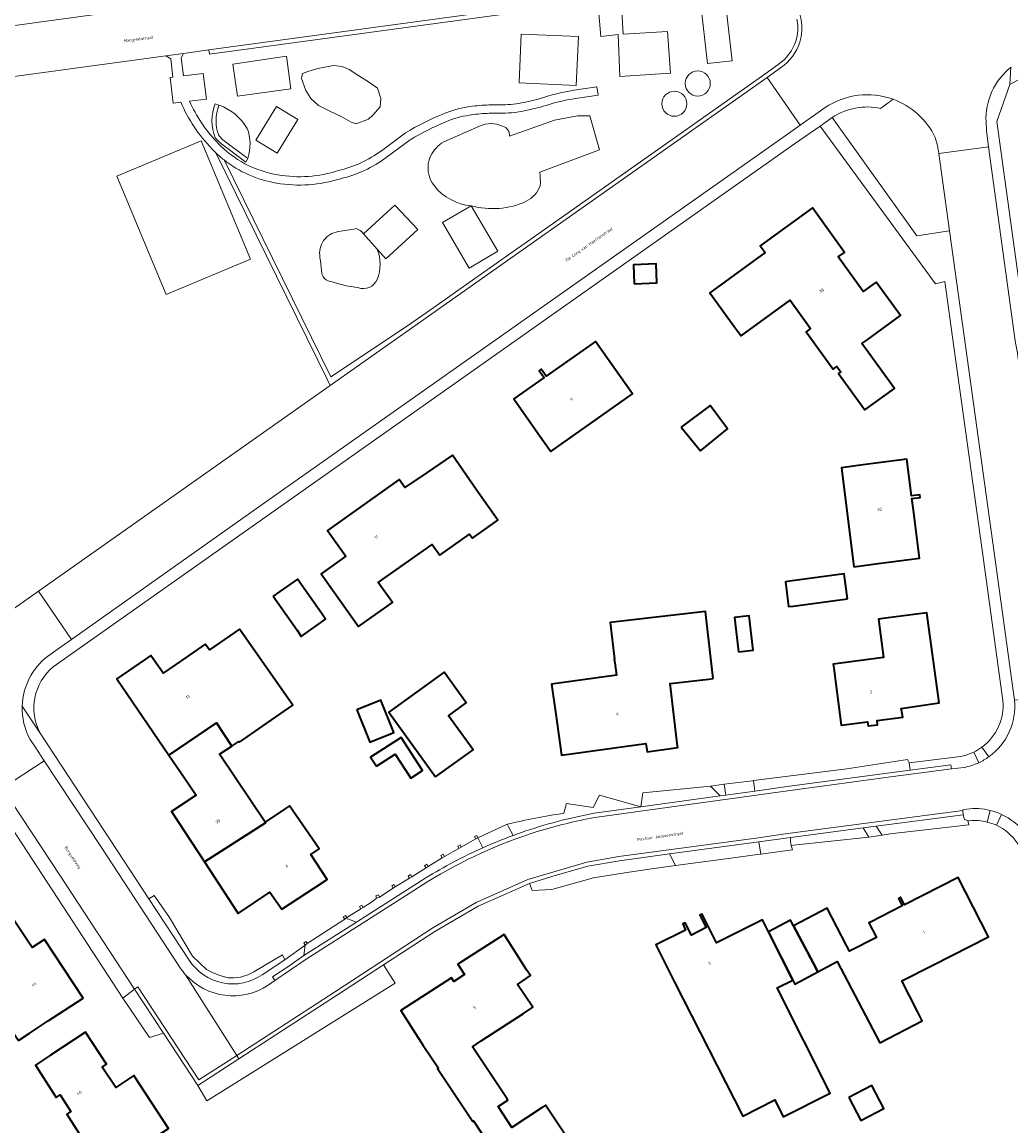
# Model space of a CAD drawing. Header units: metres. Extents: x 201541 to 204988, y 387833 to 394342.
# Tile 157 of 214: x 203321 to 203440, y 391605 to 391738. Entities that reach past the tile are written whole.
import ezdxf
from ezdxf.enums import TextEntityAlignment as Align

# ---------------------------------------------------------------- set-up
doc = ezdxf.new("R2010")
doc.units = ezdxf.units.M
doc.layers.get('Defpoints').update_dxf_attribs({"lineweight": 25})
for name, color, linetype, lineweight in [('B-WE-GR-BEPLANTING_CULTUUR_HEESTERS-GV', 90, 'Continuous', 18), ('B-WE-GR-GROENVOORZIENING-GV', 80, 'Continuous', 18), ('B-WE-IE-TERREINAFSCHEIDING_KUNSTMATIG_HEKWERK-G', 20, 'IE-TERREINAFSCHEIDING-KUNSTMATIG', 18), ('B-WE-IE-TERREINAFSCHEIDING_KUNSTMATIG_MUUR-G', 90, 'IE-TERREINAFSCHEIDING-KUNSTMATIG-DICHT', 18), ('B-WE-IE-TERREINAFSCHEIDING_KUNSTMATIG_MUUR-GV', 90, 'Continuous', 18), ('B-WE-OG-BEBOUWING-GV', 7, 'Continuous', 35), ('B-WE-OG-BEBOUWING-T18', 10, 'Continuous', 18), ('B-WE-OG-TERREIN_CULTUURSCHEIDING-GV', 7, 'Continuous', 18), ('B-WE-OG-TERREIN_ERF-GV', 7, 'Continuous', 18), ('B-WE-OG-TERREIN_ONBEGROEID-GV', 7, 'Continuous', 18), ('B-WE-VH-ONVERHARD-GV', 252, 'Continuous', 18), ('B-WE-VH-VERHARDING_ASFALT-GV', 252, 'Continuous', 18), ('B-WE-VH-VERHARDING_BETONSTRAATSTEEN-GV', 252, 'Continuous', 18), ('B-WE-VH-VERHARDING_GRASBETONSTEEN-GV', 70, 'Continuous', 18), ('B-WE-VH-VERHARDING_HALFVERHARDING_GRIND-GV', 252, 'Continuous', 18), ('B-WE-VH-VERHARDING_OPEN-GV', 252, 'Continuous', 18), ('B-WE-VH-VERHARDING_SIERBESTRATING-GV', 252, 'Continuous', 18), ('B-WE-VH-VERHARDING_STRAATBAKSTEEN-GV', 252, 'Continuous', 18), ('B-WE-VH-VERHARDING_TEGEL-GV', 252, 'Continuous', 18)]:
    doc.layers.add(name, color=color, linetype=linetype, lineweight=lineweight)
doc.styles.add('NLCS-ISO-M200-T18', font='NLCS-ISO.ttf', dxfattribs={"height": 0.36})
doc.linetypes.add('IE-TERREINAFSCHEIDING-KUNSTMATIG', pattern='A,4,[82,NLCS.SHX,S=0.75,R=90,X=0,Y=0],4,-2', length=10)
doc.linetypes.add('IE-TERREINAFSCHEIDING-KUNSTMATIG-DICHT', pattern='A,8,-1,[82,NLCS.SHX,S=0.75,R=90,X=0,Y=0],-1', length=10)

msp = doc.modelspace()

# ---------------------------------------------------------------- linework, layer by layer
at = {"layer": 'B-WE-GR-BEPLANTING_CULTUUR_HEESTERS-GV'}
for points in [[(203425.655, 391728.296), (203424.16, 391727.204)], [(203418.375, 391726.099), (203428.519, 391711.924), (203432.443, 391712.531), (203431.132, 391721.793)], [(203344.791, 391723.957), (203345.304, 391723.431), (203348.293, 391721.211)], [(203431.132, 391721.793), (203430.977, 391722.768), (203430.711, 391723.72)], [(203389.818, 391642.672), (203395.411, 391643.446), (203390.465, 391644.864), (203389.714, 391643.388), (203386.515, 391643.845), (203386.2, 391642.673)], [(203379.389, 391641.36), (203379.562, 391641.04), (203380.093, 391640.015)]]:
    msp.add_lwpolyline(points, dxfattribs=at)
for points in [[(203430.711, 391723.72, 0.19622), (203425.655, 391728.296)], [(203344.827, 391727.572, 0.1864462), (203344.791, 391723.957)], [(203348.203, 391724.808, 0.1807715), (203344.827, 391727.572)], [(203424.16, 391727.204, 0.2027321), (203418.375, 391726.099)], [(203348.293, 391721.211, 0.1673613), (203348.203, 391724.808)], [(203386.2, 391642.673, 0.023071), (203379.389, 391641.36)], [(203381.102, 391640.376, -0.0385354), (203389.818, 391642.672)], [(203380.093, 391640.015, -0.0047074), (203381.102, 391640.376)]]:
    msp.add_lwpolyline(points, format="xyb", dxfattribs=at)
for points in [[(203427.594, 391648.743), (203427.409, 391649.128), (203420.113, 391648.013), (203408.911, 391646.594), (203409.085, 391645.337), (203413.24, 391645.912), (203425.6, 391647.571), (203427.706, 391647.845)], [(203405.599, 391644.855), (203405.418, 391646.163), (203403.772, 391645.919), (203404.93, 391644.762)], [(203396.406, 391635.983), (203399.559, 391636.429), (203398.845, 391637.796), (203392.836, 391636.984), (203389.049, 391636.345), (203384.724, 391635.109), (203382.056, 391634.263), (203382.369, 391633.433), (203384.741, 391633.525), (203389.722, 391634.937), (203392.99, 391635.474)], [(203359.056, 391620.894), (203347.217, 391613.222), (203342.283, 391610.025), (203343.35, 391608.183), (203345.039, 391609.252), (203365.946, 391622.32), (203364.569, 391624.489)]]:
    msp.add_lwpolyline(points, close=True, dxfattribs=at)
at = {"layer": 'B-WE-GR-GROENVOORZIENING-GV'}
for points in [[(203406.665, 391742.802), (203343.614, 391734.202), (203343.683, 391733.706)], [(203343.683, 391733.706), (203406.733, 391742.307)], [(203414.132, 391737.895), (203414.201, 391737.46), (203414.234, 391737.013), (203414.23, 391736.573), (203414.187, 391736.127), (203414.108, 391735.694), (203413.99, 391735.262), (203413.839, 391734.848), (203413.651, 391734.442), (203413.432, 391734.06), (203413.178, 391733.691), (203412.898, 391733.351), (203412.586, 391733.03), (203412.252, 391732.742), (203411.89, 391732.479), (203410.278, 391731.32), (203383.179, 391712.208), (203381.141, 391710.771), (203380.491, 391710.312), (203374.831, 391706.321), (203370.602, 391703.338), (203367.331, 391701.031), (203358.219, 391694.997), (203345.431, 391721.023)], [(203344.457, 391721.871), (203357.799, 391694.719), (203358.172, 391693.96), (203410.566, 391730.911), (203412.182, 391732.073)], [(203344.827, 391727.572), (203344.362, 391727.757)], [(203345.304, 391723.431), (203344.791, 391723.957)], [(203344.362, 391723.681), (203344.974, 391723.053), (203348.052, 391720.767), (203348.293, 391721.211), (203345.304, 391723.431)], [(203352.714, 391625.085), (203352.442, 391625.688), (203348.986, 391623.661), (203348.297, 391623.318), (203347.42, 391623.032), (203346.608, 391622.941), (203345.908, 391622.964), (203344.917, 391623.221), (203344.039, 391623.592), (203343.336, 391623.964), (203341.637, 391625.564), (203338.874, 391630.196), (203337.06, 391632.834), (203336.433, 391632.411), (203341.259, 391625.066)], [(203349.986, 391623.306), (203352.714, 391625.085)]]:
    msp.add_lwpolyline(points, dxfattribs=at)
for points in [[(203412.182, 391732.073, 0.3519138), (203414.32, 391738.99)], [(203344.362, 391727.757, 0.1913641), (203344.362, 391723.681)], [(203344.791, 391723.957, -0.1864462), (203344.827, 391727.572)], [(203345.431, 391721.023, -0.0230174), (203344.457, 391721.871)], [(203341.259, 391625.066, 0.4246946), (203349.986, 391623.306)]]:
    msp.add_lwpolyline(points, format="xyb", dxfattribs=at)
at = {"layer": 'B-WE-IE-TERREINAFSCHEIDING_KUNSTMATIG_HEKWERK-G'}
msp.add_lwpolyline([(203365.946, 391622.32), (203345.039, 391609.252)], dxfattribs=at)
at = {"layer": 'B-WE-IE-TERREINAFSCHEIDING_KUNSTMATIG_MUUR-G'}
for points in [[(203420.113, 391648.013), (203427.409, 391649.128), (203427.594, 391648.743)], [(203420.113, 391648.013), (203408.911, 391646.594)], [(203408.911, 391646.594), (203408.803, 391646.58), (203405.418, 391646.163)], [(203375.885, 391639.745), (203379.389, 391641.36)], [(203375.885, 391639.745), (203375.739, 391640.024), (203375.463, 391639.879), (203375.609, 391639.599)], [(203375.609, 391639.599), (203375.885, 391639.745)], [(203371.873, 391637.493), (203371.711, 391637.768), (203371.439, 391637.607), (203371.601, 391637.332)], [(203373.882, 391638.605), (203373.731, 391638.887), (203373.449, 391638.736), (203373.599, 391638.454)], [(203373.599, 391638.454), (203373.882, 391638.605)], [(203369.929, 391636.292), (203369.756, 391636.561), (203369.489, 391636.389), (203369.661, 391636.12)], [(203371.601, 391637.332), (203371.873, 391637.493)], [(203367.954, 391635.05), (203367.783, 391635.319), (203367.517, 391635.15), (203367.689, 391634.881)], [(203369.661, 391636.12), (203369.929, 391636.292)], [(203365.97, 391633.861), (203365.806, 391634.136), (203365.534, 391633.973), (203365.698, 391633.698)], [(203365.698, 391633.698), (203365.97, 391633.861)], [(203367.689, 391634.881), (203367.954, 391635.05)], [(203364.063, 391632.617), (203363.949, 391632.915), (203363.619, 391632.788), (203363.733, 391632.49)], [(203363.733, 391632.49), (203364.063, 391632.617)], [(203362.124, 391631.387), (203361.96, 391631.661), (203361.673, 391631.489), (203361.837, 391631.215)], [(203361.837, 391631.215), (203362.124, 391631.387)], [(203359.996, 391630.439), (203359.728, 391630.263), (203359.903, 391629.996)], [(203359.903, 391629.996), (203360.037, 391630.084)], [(203360.171, 391630.172), (203359.996, 391630.439)], [(203360.037, 391630.084), (203360.171, 391630.172)], [(203355.419, 391627.052), (203355.249, 391627.309), (203354.989, 391627.135)], [(203354.989, 391627.135), (203355.027, 391627.078)], [(203355.027, 391627.078), (203355.159, 391626.878)], [(203355.159, 391626.878), (203355.419, 391627.052)]]:
    msp.add_lwpolyline(points, dxfattribs=at)
at = {"layer": 'B-WE-IE-TERREINAFSCHEIDING_KUNSTMATIG_MUUR-GV'}
for points in [[(203375.609, 391639.599), (203375.885, 391639.745), (203375.739, 391640.024), (203375.463, 391639.879)], [(203371.873, 391637.493), (203371.711, 391637.768), (203371.439, 391637.607), (203371.601, 391637.332)], [(203373.882, 391638.605), (203373.731, 391638.887), (203373.449, 391638.736), (203373.599, 391638.454)], [(203369.661, 391636.12), (203369.929, 391636.292), (203369.756, 391636.561), (203369.489, 391636.389)], [(203367.954, 391635.05), (203367.783, 391635.319), (203367.517, 391635.15), (203367.689, 391634.881)], [(203365.97, 391633.861), (203365.806, 391634.136), (203365.534, 391633.973), (203365.698, 391633.698)], [(203364.063, 391632.617), (203363.949, 391632.915), (203363.619, 391632.788), (203363.733, 391632.49)], [(203362.124, 391631.387), (203361.96, 391631.661), (203361.673, 391631.489), (203361.837, 391631.215)], [(203359.996, 391630.439), (203359.728, 391630.263), (203359.903, 391629.996), (203360.037, 391630.084), (203360.171, 391630.172)], [(203354.989, 391627.135), (203355.027, 391627.078), (203355.159, 391626.878), (203355.419, 391627.052), (203355.249, 391627.309)]]:
    msp.add_lwpolyline(points, close=True, dxfattribs=at)
at = {"layer": 'B-WE-OG-BEBOUWING-GV'}
for points in [[(203422.66, 391697.974), (203421.92, 391698.993), (203422.503, 391699.416), (203426.549, 391702.354), (203423.635, 391706.368), (203423.224, 391706.07), (203422.814, 391705.771), (203422.081, 391705.239), (203419.085, 391709.408), (203419.82, 391709.936), (203415.99, 391715.264), (203409.733, 391710.715), (203410.318, 391709.912), (203403.672, 391705.079), (203406.613, 391701.036), (203407.443, 391699.938), (203413.31, 391704.198), (203415.78, 391700.796), (203415.246, 391700.407), (203418.488, 391695.948), (203418.914, 391696.258), (203419.391, 391695.602), (203419.119, 391695.405), (203422.286, 391691.042), (203425.826, 391693.61)], [(203394.619, 391706.154), (203397.334, 391706.27), (203397.237, 391708.541), (203394.522, 391708.425)], [(203383.061, 391688.273), (203384.611, 391686.069), (203394.409, 391692.962), (203392.859, 391695.166), (203389.982, 391699.255), (203384.061, 391695.089), (203383.482, 391695.912), (203383.242, 391695.725), (203383.812, 391694.914), (203380.184, 391692.362)], [(203400.265, 391688.973), (203402.574, 391686.146), (203405.817, 391688.793), (203403.732, 391691.574)], [(203360.051, 391673.491), (203357.075, 391671.381), (203361.561, 391665.055), (203365.632, 391667.942), (203363.935, 391670.334), (203370.397, 391674.916), (203371.301, 391673.642), (203374.858, 391676.163), (203375.215, 391675.659), (203378.259, 391677.818), (203375.651, 391681.494), (203372.837, 391685.626), (203369.776, 391683.542), (203367.126, 391681.738), (203366.45, 391682.688), (203357.858, 391676.57)], [(203420.949, 391672.24), (203423.887, 391672.622), (203428.845, 391673.266), (203428.1, 391679.016), (203427.916, 391680.432), (203428.9, 391680.56), (203428.87, 391680.854), (203427.878, 391680.725), (203427.307, 391685.127), (203422.349, 391684.483), (203419.472, 391684.109)], [(203420.183, 391668.384), (203419.817, 391671.376), (203413.272, 391670.515), (203412.745, 391670.446), (203413.139, 391667.456), (203413.666, 391667.525)], [(203351.323, 391668.72), (203354.189, 391664.623), (203354.699, 391663.894), (203357.619, 391665.936), (203357.109, 391666.665), (203354.243, 391670.762)], [(203404.092, 391658.823), (203403.282, 391665.775), (203403.154, 391666.877), (203391.729, 391665.546), (203392.238, 391661.171), (203392.222, 391661.169), (203392.283, 391660.715), (203392.487, 391659.22), (203384.716, 391658.162), (203385.221, 391654.579), (203385.919, 391649.628), (203396.021, 391651.052), (203396.161, 391650.064), (203399.832, 391650.55), (203399.81, 391650.716), (203398.935, 391658.221), (203403.569, 391658.762)], [(203407.138, 391662.053), (203408.887, 391662.256), (203408.408, 391666.372), (203406.659, 391666.168)], [(203424.753, 391666.056), (203423.913, 391665.944), (203424.523, 391661.351), (203418.482, 391660.549), (203418.542, 391660.095), (203418.792, 391658.191), (203419.444, 391653.233), (203422.602, 391653.648), (203422.666, 391653.163), (203423.803, 391653.286), (203423.736, 391653.797), (203426.822, 391654.203), (203426.646, 391655.243), (203431.173, 391655.918), (203429.707, 391666.728)], [(203338.817, 391649.634), (203344.51, 391653.513), (203346.379, 391650.742), (203347.203, 391651.283), (203347.27, 391651.186), (203350.032, 391653.107), (203353.687, 391655.654), (203347.278, 391664.764), (203343.674, 391662.263), (203343.18, 391662.975), (203340.929, 391661.413), (203338.122, 391659.465), (203336.634, 391661.612), (203332.575, 391658.795)], [(203370.781, 391647.049), (203375.295, 391650.305), (203372.361, 391654.373), (203374.485, 391655.906), (203371.826, 391659.592), (203365.187, 391654.803)], [(203361.35, 391655.095), (203362.903, 391651.224), (203365.79, 391652.382), (203364.237, 391656.253)], [(203340.633, 391646.969), (203342.074, 391644.854), (203339.123, 391642.909), (203343.084, 391636.851), (203350.414, 391641.521), (203350.363, 391641.598), (203344.888, 391649.763), (203346.379, 391650.742), (203344.51, 391653.513), (203338.817, 391649.634)], [(203363.7, 391648.313), (203365.957, 391649.765), (203367.819, 391646.87), (203369.248, 391647.789), (203366.678, 391651.784), (203362.992, 391649.414)], [(203343.084, 391636.851), (203347.131, 391630.663), (203350.926, 391633.2), (203352.367, 391631.186), (203357.338, 391634.43), (203357.356, 391634.442), (203357.805, 391634.735), (203355.857, 391637.719), (203356.851, 391638.411), (203353.27, 391643.559), (203352.8, 391643.232), (203350.363, 391641.598), (203350.414, 391641.521)], [(203416.065, 391624.749), (203416.645, 391623.667), (203418.978, 391624.892), (203424.087, 391615.14), (203429.151, 391617.795), (203428.577, 391618.917), (203426.708, 391622.569), (203430.44, 391624.472), (203437.093, 391627.866), (203433.469, 391634.971), (203427.019, 391631.694), (203426.557, 391632.603), (203426.3, 391632.464), (203426.759, 391631.561), (203423.019, 391629.661), (203422.776, 391629.538), (203423.664, 391627.791), (203420.442, 391626.153), (203420.082, 391626.84), (203417.749, 391631.281), (203413.74, 391629.175)], [(203320.801, 391615.439), (203322.069, 391616.272), (203324.355, 391617.774), (203325.584, 391618.581), (203328.534, 391620.519), (203323.912, 391627.557), (203322.41, 391626.582), (203319.877, 391630.436), (203315.695, 391627.687), (203313.494, 391626.241), (203316.054, 391622.457), (203320.637, 391615.682)], [(203399.453, 391622.413), (203407.635, 391606.372), (203411.483, 391608.31), (203412.497, 391606.298), (203418.129, 391609.135), (203411.77, 391621.759), (203413.623, 391622.677), (203412.23, 391625.415), (203410.711, 391628.459), (203409.998, 391629.888), (203404.508, 391627.147), (203402.789, 391630.589), (203402.506, 391630.448), (203403.262, 391628.979), (203401.498, 391628.069), (203400.736, 391629.547), (203400.439, 391629.408), (203400.76, 391628.644), (203397.23, 391626.89)], [(203416.645, 391623.667), (203416.065, 391624.749), (203413.74, 391629.175), (203413.38, 391629.861), (203410.711, 391628.459), (203412.23, 391625.415), (203413.623, 391622.677), (203413.863, 391622.206)], [(203324.603, 391613.673), (203322.805, 391612.494), (203325.298, 391608.605), (203325.766, 391608.905), (203327.041, 391606.915), (203326.563, 391606.609), (203330.941, 391599.762), (203334.586, 391602.145), (203338.771, 391604.881), (203334.622, 391611.227), (203332.443, 391609.801), (203330.83, 391612.244), (203331.329, 391612.591), (203328.81, 391616.432)], [(203420.36, 391608.585), (203421.807, 391605.84), (203424.573, 391607.297), (203423.126, 391610.042)]]:
    msp.add_lwpolyline(points, close=True, dxfattribs=at)
msp.add_lwpolyline([(203392.949, 391594.2), (203383.985, 391607.664), (203383.582, 391607.396), (203379.963, 391604.987), (203378.289, 391607.502), (203379.48, 391608.295), (203379.377, 391608.45), (203375.227, 391614.685), (203376.279, 391615.385), (203381.336, 391618.683), (203382.461, 391619.432), (203380.643, 391622.161), (203382.165, 391623.225), (203381.7, 391623.916), (203379.013, 391628.132), (203373.466, 391624.597), (203374.267, 391623.341), (203372.985, 391622.524), (203372.727, 391622.929), (203366.639, 391619.049), (203369.326, 391614.833), (203371.131, 391612.132), (203371.041, 391612.072), (203375.264, 391605.737), (203375.335, 391605.784), (203377.119, 391603.108)], dxfattribs=at)
at = {"layer": 'B-WE-OG-TERREIN_CULTUURSCHEIDING-GV'}
for points in [[(203406.733, 391742.307), (203343.683, 391733.706), (203343.614, 391734.202), (203340.588, 391733.789), (203340.307, 391733.271), (203340.573, 391731.099), (203342.946, 391731.389), (203343.324, 391728.301), (203341.299, 391728.054)], [(203383.179, 391712.208), (203410.278, 391731.32), (203411.89, 391732.479), (203412.252, 391732.742), (203412.586, 391733.03), (203412.898, 391733.351), (203413.178, 391733.691), (203413.432, 391734.06), (203413.651, 391734.442), (203413.839, 391734.848), (203413.99, 391735.262), (203414.108, 391735.694), (203414.187, 391736.127), (203414.23, 391736.573), (203414.234, 391737.013), (203414.201, 391737.46), (203414.132, 391737.895)], [(203340.251, 391727.955), (203339.328, 391727.842), (203338.953, 391730.909), (203339.306, 391730.952), (203339.04, 391733.128), (203338.464, 391733.499), (203290.881, 391727.009), (203291.961, 391720.107), (203292.341, 391717.542), (203288.761, 391717.01), (203288.39, 391719.595), (203288.507, 391719.612), (203287.462, 391726.543), (203285.489, 391726.273)], [(203387.426, 391729.378), (203390.151, 391729.793), (203390.301, 391728.805), (203387.576, 391728.39)], [(203344.362, 391727.757), (203344.827, 391727.572)], [(203379.669, 391723.85), (203385.05, 391725.798), (203387.83, 391726.294), (203389.303, 391726.321), (203390.451, 391722.244), (203383.293, 391719.543)], [(203364.295, 391722.124), (203367.196, 391724.27)], [(203371.772, 391723.199), (203376.071, 391725.05)], [(203348.293, 391721.211), (203348.052, 391720.767), (203344.974, 391723.053), (203344.362, 391723.681)], [(203344.555, 391723.196), (203344.702, 391723.043)], [(203367.75, 391723.436), (203364.89, 391721.32)], [(203320.166, 391667.209), (203321.527, 391668.143), (203323.17, 391669.299), (203345.696, 391685.161), (203358.172, 391693.96), (203357.799, 391694.719), (203344.457, 391721.871)], [(203345.431, 391721.023), (203358.219, 391694.997), (203367.331, 391701.031), (203370.602, 391703.338), (203374.831, 391706.321), (203380.491, 391710.312), (203381.141, 391710.771), (203383.179, 391712.208)], [(203362.157, 391712.156), (203365.903, 391715.588), (203368.665, 391712.674), (203364.819, 391709.16), (203363.792, 391710.316)]]:
    msp.add_lwpolyline(points, dxfattribs=at)
for points in [[(203405.539, 391740.274), (203402.559, 391739.933), (203403.4, 391732.58), (203406.381, 391732.92)], [(203402.559, 391739.933), (203405.539, 391740.274), (203406.381, 391732.92), (203403.4, 391732.58)], [(203392.677, 391736.051), (203390.629, 391735.839), (203390.378, 391738.568), (203393.148, 391738.858), (203393.306, 391736.098), (203398.607, 391736.432), (203398.965, 391731.421), (203392.902, 391731.009)], [(203381.068, 391736.117), (203387.931, 391735.807), (203387.667, 391729.964), (203380.805, 391730.274)], [(203347.027, 391728.67), (203346.486, 391732.516), (203352.904, 391733.45), (203353.444, 391729.546)], [(203362.765, 391725.899), (203361.266, 391725.347), (203360.697, 391725.557), (203359.568, 391726.188), (203358.124, 391726.865), (203356.77, 391727.542), (203355.822, 391728.4), (203355.238, 391729.345), (203354.739, 391730.792), (203354.829, 391731.379), (203355.461, 391731.604), (203356.68, 391731.965), (203358.575, 391732.326), (203359.613, 391732.236), (203360.426, 391731.875), (203361.599, 391731.108), (203362.773, 391730.386), (203363.82, 391729.644), (203364.239, 391728.388), (203364.149, 391727.401), (203363.269, 391726.369)], [(203351.723, 391727.432), (203349.258, 391723.386), (203351.82, 391721.825), (203354.285, 391725.872)], [(203349.258, 391723.386), (203351.723, 391727.432), (203354.285, 391725.872), (203351.82, 391721.825)], [(203338.476, 391704.899), (203332.572, 391719.074), (203342.707, 391723.295), (203348.611, 391709.121)], [(203363.792, 391710.316), (203364.819, 391709.16), (203368.665, 391712.674), (203365.903, 391715.588), (203362.157, 391712.156)], [(203375.07, 391715.524), (203371.62, 391713.5), (203374.823, 391708.037), (203378.274, 391710.06)], [(203375.07, 391715.524), (203378.274, 391710.06), (203374.823, 391708.037), (203371.62, 391713.5)]]:
    msp.add_lwpolyline(points, close=True, dxfattribs=at)
for points in [[(203403.745, 391730.184, 1), (203400.745, 391730.184)], [(203400.745, 391730.184, -1), (203403.745, 391730.184)], [(203384.113, 391728.616, -0.0380333), (203387.426, 391729.378)], [(203400.934, 391727.752, 1), (203397.934, 391727.752)], [(203397.934, 391727.752, -1), (203400.934, 391727.752)], [(203400.745, 391730.184, 1), (203403.745, 391730.184)], [(203403.745, 391730.184, -1), (203400.745, 391730.184)], [(203343.981, 391722.35, -0.0930999), (203340.251, 391727.955)], [(203341.299, 391728.054, 0.0855541), (203344.555, 391723.196)], [(203378.843, 391727.64, 0.051503), (203381.408, 391727.912)], [(203381.408, 391727.912, 0.0229984), (203384.113, 391728.616)], [(203387.576, 391728.39, 0.0375479), (203384.409, 391727.661)], [(203344.362, 391723.681, -0.1913641), (203344.362, 391727.757)], [(203344.827, 391727.572, -0.1807715), (203348.203, 391724.808)], [(203367.196, 391724.27, -0.0345694), (203371.654, 391726.52)], [(203371.654, 391726.52, -0.0609864), (203374.654, 391727.375)], [(203374.654, 391727.375, -0.0292122), (203376.949, 391727.6)], [(203376.988, 391726.601, 0.0293719), (203374.81, 391726.387)], [(203376.949, 391727.6, -0.0094995), (203378.843, 391727.64)], [(203378.846, 391726.64, 0.0091456), (203376.988, 391726.601)], [(203381.615, 391726.934, -0.0512791), (203378.846, 391726.64)], [(203384.409, 391727.661, -0.0231845), (203381.615, 391726.934)], [(203397.934, 391727.752, 1), (203400.934, 391727.752)], [(203400.934, 391727.752, -1), (203397.934, 391727.752)], [(203372.042, 391725.599, 0.0338705), (203367.75, 391723.436)], [(203374.81, 391726.387, 0.0607101), (203372.042, 391725.599)], [(203376.071, 391725.05, -0.2252859), (203378.841, 391725.072)], [(203348.203, 391724.808, -0.1673613), (203348.293, 391721.211)], [(203378.841, 391725.072, -0.3653006), (203379.669, 391723.85)], [(203344.702, 391723.043, 0.0810069), (203347.944, 391720.568)], [(203370.191, 391721.488, -0.1294912), (203371.772, 391723.199)], [(203344.457, 391721.871, -0.0115215), (203343.981, 391722.35)], [(203359.133, 391719.736, 0.1022668), (203364.295, 391722.124)], [(203364.89, 391721.32, -0.1015714), (203359.4, 391718.772)], [(203370.66, 391717.896, -0.2795825), (203370.191, 391721.488)], [(203351.735, 391718.249, -0.1279331), (203345.431, 391721.023)], [(203347.944, 391720.568, 0.0827028), (203351.901, 391719.235)], [(203359.4, 391718.772, -0.1211968), (203351.735, 391718.249)], [(203351.901, 391719.235, 0.1218099), (203359.133, 391719.736)], [(203383.293, 391719.543, -0.050654), (203383.347, 391717.924)], [(203375.07, 391715.524, -0.2062111), (203370.66, 391717.896)], [(203383.347, 391717.924, -0.1808078), (203381.683, 391716.065)], [(203381.683, 391716.065, -0.1764648), (203375.07, 391715.524)], [(203356.939, 391709.333, -0.4250908), (203359.126, 391712.427)], [(203359.126, 391712.427, 0.0065958), (203361.265, 391712.783)], [(203361.265, 391712.783, -0.2007667), (203362.157, 391712.156)], [(203357.108, 391707.748, 0.0410141), (203356.939, 391709.333)], [(203363.792, 391710.316, -0.1994473), (203363.788, 391706.696)], [(203358.403, 391706.397, -0.3870019), (203357.108, 391707.748)], [(203363.788, 391706.696, -0.4060083), (203361.494, 391705.713)], [(203361.494, 391705.713, -0.047898), (203358.403, 391706.397)]]:
    msp.add_lwpolyline(points, format="xyb", dxfattribs=at)
at = {"layer": 'B-WE-OG-TERREIN_ERF-GV'}
for points in [[(203492.398, 391742.544), (203455.398, 391734.782), (203444, 391732.425), (203439.67, 391730.059), (203438.122, 391725.622), (203441.691, 391699.587), (203441.828, 391698.634), (203444.264, 391697.008), (203447.151, 391675.79), (203457.367, 391601.887), (203457.823, 391598.944), (203458.27, 391596.001), (203458.001, 391595.938), (203458.41, 391593.882), (203458.721, 391593.939)], [(203438.825, 391656.202), (203436.386, 391673.95), (203432.967, 391698.6), (203431.88, 391706.443), (203430.759, 391706.173), (203416.933, 391725.067), (203413.86, 391722.959), (203350.438, 391678.224), (203324.947, 391660.243)], [(203323.366, 391652.276), (203331.868, 391639.357), (203336.433, 391632.411), (203337.06, 391632.834), (203338.874, 391630.196), (203341.637, 391625.564), (203343.336, 391623.964), (203344.039, 391623.592), (203344.917, 391623.221), (203345.908, 391622.964), (203346.608, 391622.941), (203347.42, 391623.032), (203348.297, 391623.318), (203348.986, 391623.661), (203352.442, 391625.688), (203352.714, 391625.085), (203355.159, 391626.878), (203355.027, 391627.078), (203354.989, 391627.135), (203355.249, 391627.309), (203355.419, 391627.052), (203359.903, 391629.996), (203359.728, 391630.263), (203359.996, 391630.439), (203360.171, 391630.172), (203361.837, 391631.215)], [(203386.2, 391642.673), (203386.515, 391643.845), (203389.714, 391643.388), (203390.465, 391644.864), (203395.411, 391643.446), (203395.663, 391645.141), (203403.772, 391645.919), (203405.418, 391646.163), (203408.803, 391646.58), (203408.911, 391646.594), (203420.113, 391648.013), (203427.409, 391649.128), (203427.594, 391648.743), (203432.786, 391649.385)], [(203413.619, 391638.31), (203409.79, 391637.783), (203409.421, 391637.739), (203406.2, 391637.279), (203399.559, 391636.429), (203396.406, 391635.983), (203392.99, 391635.474), (203389.722, 391634.937), (203384.741, 391633.525), (203382.369, 391633.433), (203382.056, 391634.263), (203375.893, 391631.537), (203370.717, 391628.498), (203364.569, 391624.489), (203365.946, 391622.32), (203345.039, 391609.252), (203343.35, 391608.183), (203342.283, 391610.025), (203338.176, 391616.298), (203336.476, 391615.789), (203333.303, 391620.517), (203316.371, 391646.355)], [(203434.848, 391641.775), (203434.644, 391641.825), (203434.736, 391641.28), (203425.332, 391640.228), (203424.362, 391640.042), (203422.743, 391639.812), (203413.703, 391638.837), (203413.442, 391638.818)], [(203361.837, 391631.215), (203361.673, 391631.489), (203361.96, 391631.661), (203362.124, 391631.387), (203363.25, 391632.114), (203363.733, 391632.49), (203363.619, 391632.788), (203363.949, 391632.915), (203364.063, 391632.617), (203365.698, 391633.698), (203365.534, 391633.973), (203365.806, 391634.136), (203365.97, 391633.861), (203367.689, 391634.881), (203367.517, 391635.15), (203367.783, 391635.319), (203367.954, 391635.05), (203369.661, 391636.12), (203369.489, 391636.389), (203369.756, 391636.561), (203369.929, 391636.292), (203371.601, 391637.332), (203371.439, 391637.607), (203371.711, 391637.768), (203371.873, 391637.493), (203373.599, 391638.454), (203373.449, 391638.736), (203373.731, 391638.887), (203373.882, 391638.605), (203375.609, 391639.599), (203375.463, 391639.879), (203375.739, 391640.024), (203375.885, 391639.745), (203379.389, 391641.36)], [(203377.119, 391603.108), (203375.335, 391605.784), (203375.264, 391605.737), (203371.041, 391612.072), (203371.131, 391612.132), (203369.326, 391614.833), (203366.639, 391619.049), (203372.727, 391622.929), (203372.985, 391622.524), (203374.267, 391623.341), (203373.466, 391624.597), (203379.013, 391628.132), (203381.7, 391623.916), (203382.165, 391623.225), (203380.643, 391622.161), (203382.461, 391619.432), (203381.336, 391618.683), (203376.279, 391615.385), (203375.227, 391614.685), (203379.377, 391608.45), (203379.48, 391608.295), (203378.289, 391607.502), (203379.963, 391604.987), (203383.582, 391607.396), (203383.985, 391607.664), (203392.949, 391594.2)]]:
    msp.add_lwpolyline(points, dxfattribs=at)
for points in [[(203421.92, 391698.993), (203422.66, 391697.974), (203425.826, 391693.61), (203422.286, 391691.042), (203419.119, 391695.405), (203419.391, 391695.602), (203418.914, 391696.258), (203418.488, 391695.948), (203415.246, 391700.407), (203415.78, 391700.796), (203413.31, 391704.198), (203407.443, 391699.938), (203406.613, 391701.036), (203403.672, 391705.079), (203410.318, 391709.912), (203409.733, 391710.715), (203415.99, 391715.264), (203419.82, 391709.936), (203419.085, 391709.408), (203422.081, 391705.239), (203422.814, 391705.771), (203423.224, 391706.07), (203423.635, 391706.368), (203426.549, 391702.354), (203422.503, 391699.416)], [(203394.619, 391706.154), (203394.522, 391708.425), (203397.237, 391708.541), (203397.334, 391706.27)], [(203392.859, 391695.166), (203394.409, 391692.962), (203384.611, 391686.069), (203383.061, 391688.273), (203380.184, 391692.362), (203383.812, 391694.914), (203383.242, 391695.725), (203383.482, 391695.912), (203384.061, 391695.089), (203389.982, 391699.255)], [(203402.574, 391686.146), (203400.265, 391688.973), (203403.732, 391691.574), (203405.817, 391688.793)], [(203369.776, 391683.542), (203372.837, 391685.626), (203375.651, 391681.494), (203378.259, 391677.818), (203375.215, 391675.659), (203374.858, 391676.163), (203371.301, 391673.642), (203370.397, 391674.916), (203363.935, 391670.334), (203365.632, 391667.942), (203361.561, 391665.055), (203357.075, 391671.381), (203360.051, 391673.491), (203357.858, 391676.57), (203366.45, 391682.688), (203367.126, 391681.738)], [(203422.349, 391684.483), (203427.307, 391685.127), (203427.878, 391680.725), (203428.87, 391680.854), (203428.9, 391680.56), (203427.916, 391680.432), (203428.1, 391679.016), (203428.845, 391673.266), (203423.887, 391672.622), (203420.949, 391672.24), (203419.472, 391684.109)], [(203420.183, 391668.384), (203413.666, 391667.525), (203413.139, 391667.456), (203412.745, 391670.446), (203413.272, 391670.515), (203419.817, 391671.376)], [(203354.699, 391663.894), (203354.189, 391664.623), (203351.323, 391668.72), (203354.243, 391670.762), (203357.109, 391666.665), (203357.619, 391665.936)], [(203403.282, 391665.775), (203404.092, 391658.823), (203403.569, 391658.762), (203398.935, 391658.221), (203399.81, 391650.716), (203399.832, 391650.55), (203396.161, 391650.064), (203396.021, 391651.052), (203385.919, 391649.628), (203385.221, 391654.579), (203384.716, 391658.162), (203392.487, 391659.22), (203392.283, 391660.715), (203392.222, 391661.169), (203392.238, 391661.171), (203391.729, 391665.546), (203403.154, 391666.877)], [(203406.659, 391666.168), (203408.408, 391666.372), (203408.887, 391662.256), (203407.138, 391662.053)], [(203418.542, 391660.095), (203418.482, 391660.549), (203424.523, 391661.351), (203423.913, 391665.944), (203424.753, 391666.056), (203429.707, 391666.728), (203431.173, 391655.918), (203426.646, 391655.243), (203426.822, 391654.203), (203423.736, 391653.797), (203423.803, 391653.286), (203422.666, 391653.163), (203422.602, 391653.648), (203419.444, 391653.233), (203418.792, 391658.191)], [(203343.084, 391636.851), (203339.123, 391642.909), (203342.074, 391644.854), (203340.633, 391646.969), (203338.817, 391649.634), (203332.575, 391658.795), (203336.634, 391661.612), (203338.122, 391659.465), (203340.929, 391661.413), (203343.18, 391662.975), (203343.674, 391662.263), (203347.278, 391664.764), (203353.687, 391655.654), (203350.032, 391653.107), (203347.27, 391651.186), (203347.203, 391651.283), (203346.379, 391650.742), (203344.888, 391649.763), (203350.363, 391641.598), (203352.8, 391643.232), (203353.27, 391643.559), (203356.851, 391638.411), (203355.857, 391637.719), (203357.805, 391634.735), (203357.356, 391634.442), (203357.338, 391634.43), (203352.367, 391631.186), (203350.926, 391633.2), (203347.131, 391630.663)], [(203370.781, 391647.049), (203365.187, 391654.803), (203371.826, 391659.592), (203374.485, 391655.906), (203372.361, 391654.373), (203375.295, 391650.305)], [(203362.903, 391651.224), (203361.35, 391655.095), (203364.237, 391656.253), (203365.79, 391652.382)], [(203367.819, 391646.87), (203365.957, 391649.765), (203363.7, 391648.313), (203362.992, 391649.414), (203366.678, 391651.784), (203369.248, 391647.789)], [(203407.635, 391606.372), (203399.453, 391622.413), (203397.23, 391626.89), (203400.76, 391628.644), (203400.439, 391629.408), (203400.736, 391629.547), (203401.498, 391628.069), (203403.262, 391628.979), (203402.506, 391630.448), (203402.789, 391630.589), (203404.508, 391627.147), (203409.998, 391629.888), (203410.711, 391628.459), (203413.38, 391629.861), (203413.74, 391629.175), (203417.749, 391631.281), (203420.082, 391626.84), (203420.442, 391626.153), (203423.664, 391627.791), (203422.776, 391629.538), (203423.019, 391629.661), (203426.759, 391631.561), (203426.3, 391632.464), (203426.557, 391632.603), (203427.019, 391631.694), (203433.469, 391634.971), (203437.093, 391627.866), (203430.44, 391624.472), (203426.708, 391622.569), (203428.577, 391618.917), (203429.151, 391617.795), (203424.087, 391615.14), (203418.978, 391624.892), (203416.645, 391623.667), (203413.863, 391622.206), (203413.623, 391622.677), (203411.77, 391621.759), (203418.129, 391609.135), (203412.497, 391606.298), (203411.483, 391608.31)], [(203322.069, 391616.272), (203320.801, 391615.439), (203320.637, 391615.682), (203316.054, 391622.457), (203313.494, 391626.241), (203315.695, 391627.687), (203319.877, 391630.436), (203322.41, 391626.582), (203323.912, 391627.557), (203328.534, 391620.519), (203325.584, 391618.581), (203324.355, 391617.774)], [(203334.586, 391602.145), (203330.941, 391599.762), (203326.563, 391606.609), (203327.041, 391606.915), (203325.766, 391608.905), (203325.298, 391608.605), (203322.805, 391612.494), (203324.603, 391613.673), (203328.81, 391616.432), (203331.329, 391612.591), (203330.83, 391612.244), (203332.443, 391609.801), (203334.622, 391611.227), (203338.771, 391604.881)], [(203420.36, 391608.585), (203423.126, 391610.042), (203424.573, 391607.297), (203421.807, 391605.84)]]:
    msp.add_lwpolyline(points, close=True, dxfattribs=at)
for points in [[(203324.947, 391660.243, 0.3525691), (203323.366, 391652.276)], [(203436.309, 391650.596, 0.263325), (203438.825, 391656.202)], [(203432.786, 391649.385, 0.1061033), (203435.333, 391650.007)], [(203435.333, 391650.007, 0.0464888), (203436.309, 391650.596)], [(203379.389, 391641.36, -0.023071), (203386.2, 391642.673)], [(203436.958, 391641.628, 0.0867052), (203434.848, 391641.775)], [(203438.055, 391641.243, 0.0484273), (203436.958, 391641.628)], [(203441.609, 391636.028, 0.2769641), (203438.055, 391641.243)], [(203413.442, 391638.818, 0.048778), (203413.619, 391638.31)]]:
    msp.add_lwpolyline(points, format="xyb", dxfattribs=at)
at = {"layer": 'B-WE-OG-TERREIN_ONBEGROEID-GV'}
for points in [[(203390.629, 391735.839), (203392.677, 391736.051), (203392.902, 391731.009), (203398.965, 391731.421), (203398.607, 391736.432), (203393.306, 391736.098), (203393.148, 391738.858), (203390.378, 391738.568)], [(203381.068, 391736.117), (203380.805, 391730.274), (203387.667, 391729.964), (203387.931, 391735.807)], [(203361.266, 391725.347), (203362.765, 391725.899), (203363.269, 391726.369), (203364.149, 391727.401), (203364.239, 391728.388), (203363.82, 391729.644), (203362.773, 391730.386), (203361.599, 391731.108), (203360.426, 391731.875), (203359.613, 391732.236), (203358.575, 391732.326), (203356.68, 391731.965), (203355.461, 391731.604), (203354.829, 391731.379), (203354.739, 391730.792), (203355.238, 391729.345), (203355.822, 391728.4), (203356.77, 391727.542), (203358.124, 391726.865), (203359.568, 391726.188), (203360.697, 391725.557)]]:
    msp.add_lwpolyline(points, close=True, dxfattribs=at)
for points in [[(203378.841, 391725.072, 0.2252859), (203376.071, 391725.05)], [(203379.669, 391723.85, 0.3653006), (203378.841, 391725.072)], [(203371.772, 391723.199, 0.1294912), (203370.191, 391721.488)], [(203370.191, 391721.488, 0.2795825), (203370.66, 391717.896)], [(203383.347, 391717.924, 0.050654), (203383.293, 391719.543)], [(203370.66, 391717.896, 0.2062111), (203375.07, 391715.524)], [(203381.683, 391716.065, 0.1808078), (203383.347, 391717.924)], [(203375.07, 391715.524, 0.1764648), (203381.683, 391716.065)], [(203359.126, 391712.427, 0.4250908), (203356.939, 391709.333)], [(203361.265, 391712.783, -0.0065958), (203359.126, 391712.427)], [(203362.157, 391712.156, 0.2007667), (203361.265, 391712.783)], [(203356.939, 391709.333, -0.0410141), (203357.108, 391707.748)], [(203363.788, 391706.696, 0.1994473), (203363.792, 391710.316)], [(203357.108, 391707.748, 0.3870019), (203358.403, 391706.397)], [(203361.494, 391705.713, 0.4060083), (203363.788, 391706.696)], [(203358.403, 391706.397, 0.047898), (203361.494, 391705.713)]]:
    msp.add_lwpolyline(points, format="xyb", dxfattribs=at)
for points in [[(203383.293, 391719.543), (203390.451, 391722.244), (203389.303, 391726.321), (203387.83, 391726.294), (203385.05, 391725.798), (203379.669, 391723.85)], [(203376.071, 391725.05), (203371.772, 391723.199)], [(203363.792, 391710.316), (203362.157, 391712.156)]]:
    msp.add_lwpolyline(points, dxfattribs=at)
at = {"layer": 'B-WE-VH-ONVERHARD-GV'}
for points in [[(203376.453, 391638.534), (203375.885, 391639.745), (203375.609, 391639.599), (203373.882, 391638.605), (203373.599, 391638.454), (203371.873, 391637.493), (203371.601, 391637.332), (203369.929, 391636.292), (203369.661, 391636.12), (203367.954, 391635.05), (203367.689, 391634.881), (203365.97, 391633.861), (203365.698, 391633.698)], [(203365.698, 391633.698), (203364.063, 391632.617), (203363.733, 391632.49), (203363.25, 391632.114), (203362.124, 391631.387), (203361.837, 391631.215), (203360.171, 391630.172), (203360.037, 391630.084), (203361.298, 391629.626), (203361.423, 391629.706), (203369.616, 391634.923)]]:
    msp.add_lwpolyline(points, dxfattribs=at)
msp.add_lwpolyline([(203369.616, 391634.923, -0.0329706), (203376.453, 391638.534)], format="xyb", dxfattribs=at)
at = {"layer": 'B-WE-VH-VERHARDING_ASFALT-GV'}
for points in [[(203336.73, 391739.397), (203298.656, 391734.168), (203284.647, 391732.248), (203285.489, 391726.273), (203287.462, 391726.543), (203290.881, 391727.009), (203338.464, 391733.499), (203340.588, 391733.789), (203343.614, 391734.202), (203406.665, 391742.802)], [(203340.096, 391624.28), (203330.718, 391638.562), (203323.847, 391648.95), (203318.863, 391645.691), (203325.737, 391635.237), (203334.708, 391621.581), (203335.107, 391621.883), (203342.429, 391610.715), (203346.95, 391613.645), (203340.826, 391623.322)], [(203434.176, 391648.164), (203432.675, 391647.992), (203425.666, 391647.075), (203413.308, 391645.417), (203401.187, 391643.74), (203389.897, 391642.178)], [(203340.826, 391623.322), (203346.95, 391613.645), (203358.784, 391621.313), (203370.454, 391628.923), (203375.665, 391631.983), (203381.879, 391634.731), (203388.938, 391636.833), (203392.761, 391637.478), (203409.515, 391639.741), (203412.718, 391640.197), (203434.045, 391642.995), (203434.036, 391643.099), (203434.515, 391643.177)], [(203369.881, 391634.499), (203367.65, 391633.078), (203355.271, 391625.196), (203351.531, 391622.636), (203350.718, 391622.067)]]:
    msp.add_lwpolyline(points, dxfattribs=at)
for points in [[(203345.696, 391685.161), (203323.17, 391669.299), (203327.159, 391663.53), (203349.624, 391679.426), (203413.106, 391724.173), (203414.51, 391725.181), (203410.566, 391730.911), (203358.172, 391693.96)], [(203440.308, 391699.315), (203437.095, 391722.585), (203431.132, 391721.793), (203432.443, 391712.531), (203434.398, 391698.429), (203437.788, 391673.963), (203440.238, 391656.232), (203446.196, 391656.976), (203443.655, 391675.321), (203440.526, 391698.104), (203440.504, 391698.264)]]:
    msp.add_lwpolyline(points, close=True, dxfattribs=at)
for points in [[(203440.238, 391656.232, -0.2650772), (203437.149, 391649.451)], [(203435.944, 391648.741, -0.0617228), (203434.176, 391648.164)], [(203437.149, 391649.451, -0.0464745), (203435.944, 391648.741)], [(203434.515, 391643.177, -0.0939195), (203437.304, 391643.027)], [(203389.897, 391642.178, 0.0307338), (203382.994, 391640.474)], [(203437.304, 391643.027, -0.0476504), (203438.662, 391642.548)], [(203438.662, 391642.548, -0.2440356), (203442.861, 391637.103)], [(203382.994, 391640.474, 0.062268), (203369.881, 391634.499)], [(203340.826, 391623.322, -0.0394995), (203340.096, 391624.28)], [(203350.718, 391622.067, -0.3731011), (203340.826, 391623.322)]]:
    msp.add_lwpolyline(points, format="xyb", dxfattribs=at)
at = {"layer": 'B-WE-VH-VERHARDING_BETONSTRAATSTEEN-GV'}
for points in [[(203414.32, 391738.99, -0.3519138), (203412.182, 391732.073)], [(203436.809, 391725.575, -0.2388559), (203439.796, 391732.13)], [(203417.522, 391727.291, -0.2400156), (203425.655, 391728.296)], [(203425.655, 391728.296, -0.19622), (203430.711, 391723.72)], [(203321.224, 391655.529, -0.2239369), (203324.257, 391661.472)], [(203322.193, 391651.509, -0.1344409), (203321.224, 391655.529)], [(203436.309, 391650.596, -0.0464888), (203435.333, 391650.007)], [(203435.944, 391648.741, 0.0464745), (203437.149, 391649.451)], [(203437.304, 391643.027, 0.0939195), (203434.515, 391643.177)], [(203389.818, 391642.672, 0.0385354), (203381.102, 391640.376)], [(203382.994, 391640.474, -0.0307338), (203389.897, 391642.178)], [(203434.848, 391641.775, -0.0867052), (203436.958, 391641.628)], [(203438.662, 391642.548, 0.0476504), (203437.304, 391643.027)], [(203369.881, 391634.499, -0.062268), (203382.994, 391640.474)], [(203436.958, 391641.628, -0.0484273), (203438.055, 391641.243)], [(203380.093, 391640.015, 0.0168202), (203376.453, 391638.534)], [(203376.453, 391638.534, -0.0168202), (203380.093, 391640.015)], [(203381.102, 391640.376, 0.0047074), (203380.093, 391640.015)], [(203376.453, 391638.534, 0.0329706), (203369.616, 391634.923)]]:
    msp.add_lwpolyline(points, format="xyb", dxfattribs=at)
for points in [[(203412.182, 391732.073), (203410.566, 391730.911), (203414.51, 391725.181), (203416.113, 391726.321), (203417.522, 391727.291)], [(203437.095, 391722.585), (203436.85, 391724.565), (203436.809, 391725.575)], [(203430.711, 391723.72), (203430.977, 391722.768), (203431.132, 391721.793), (203437.095, 391722.585)], [(203324.257, 391661.472), (203325.544, 391662.39), (203327.159, 391663.53), (203323.17, 391669.299), (203321.527, 391668.143), (203320.166, 391667.209)], [(203317.75, 391647.37), (203318.863, 391645.691), (203323.847, 391648.95), (203322.771, 391650.632), (203322.193, 391651.509)], [(203435.333, 391650.007), (203435.944, 391648.741)], [(203437.149, 391649.451), (203436.309, 391650.596)], [(203389.897, 391642.178), (203401.187, 391643.74), (203413.308, 391645.417), (203425.666, 391647.075), (203432.675, 391647.992), (203432.585, 391648.481), (203427.706, 391647.845), (203425.6, 391647.571)], [(203425.6, 391647.571), (203413.24, 391645.912), (203409.085, 391645.337), (203405.599, 391644.855), (203404.93, 391644.762), (203395.411, 391643.446), (203389.818, 391642.672)], [(203434.515, 391643.177), (203434.036, 391643.099), (203434.045, 391642.995)], [(203434.045, 391642.995), (203434.086, 391642.496), (203434.21, 391641.933), (203434.644, 391641.825), (203434.848, 391641.775)], [(203436.958, 391641.628), (203437.304, 391643.027)], [(203437.304, 391643.027), (203436.958, 391641.628)], [(203438.055, 391641.243), (203438.662, 391642.548)], [(203380.093, 391640.015), (203379.562, 391641.04), (203379.389, 391641.36), (203375.885, 391639.745)], [(203375.885, 391639.745), (203376.453, 391638.534)], [(203369.616, 391634.923), (203361.423, 391629.706), (203361.298, 391629.626), (203354.992, 391625.611), (203353.189, 391624.329), (203351.256, 391623.076), (203351.531, 391622.636), (203355.271, 391625.196), (203367.65, 391633.078), (203369.881, 391634.499)]]:
    msp.add_lwpolyline(points, dxfattribs=at)
for points in [[(203346.95, 391613.645), (203347.217, 391613.222), (203359.056, 391620.894), (203364.569, 391624.489), (203370.717, 391628.498), (203375.893, 391631.537), (203382.056, 391634.263), (203384.724, 391635.109), (203389.049, 391636.345), (203392.836, 391636.984), (203398.845, 391637.796), (203409.584, 391639.246), (203412.786, 391639.702), (203413.388, 391639.781), (203422.087, 391640.922), (203423.62, 391641.123), (203434.086, 391642.496), (203434.045, 391642.995), (203412.718, 391640.197), (203409.515, 391639.741), (203392.761, 391637.478), (203388.938, 391636.833), (203381.879, 391634.731), (203375.665, 391631.983), (203370.454, 391628.923), (203358.784, 391621.313)], [(203355.419, 391627.052), (203355.159, 391626.878), (203354.992, 391625.611), (203361.298, 391629.626), (203360.037, 391630.084), (203359.903, 391629.996)], [(203338.176, 391616.298), (203342.283, 391610.025), (203347.217, 391613.222), (203346.95, 391613.645), (203342.429, 391610.715), (203335.107, 391621.883), (203334.708, 391621.581)]]:
    msp.add_lwpolyline(points, close=True, dxfattribs=at)
at = {"layer": 'B-WE-VH-VERHARDING_GRASBETONSTEEN-GV'}
msp.add_lwpolyline([(203408.911, 391646.594), (203408.803, 391646.58), (203405.418, 391646.163), (203405.599, 391644.855), (203409.085, 391645.337)], close=True, dxfattribs=at)
at = {"layer": 'B-WE-VH-VERHARDING_HALFVERHARDING_GRIND-GV'}
msp.add_lwpolyline([(203434.736, 391641.28), (203434.644, 391641.825), (203434.21, 391641.933), (203434.086, 391642.496), (203423.62, 391641.123), (203424.362, 391640.042), (203425.332, 391640.228)], close=True, dxfattribs=at)
for points in [[(203413.703, 391638.837), (203422.743, 391639.812), (203422.087, 391640.922), (203413.388, 391639.781)], [(203413.442, 391638.818), (203413.703, 391638.837)]]:
    msp.add_lwpolyline(points, dxfattribs=at)
msp.add_lwpolyline([(203413.388, 391639.781, 0.0890838), (203413.442, 391638.818)], format="xyb", dxfattribs=at)
at = {"layer": 'B-WE-VH-VERHARDING_OPEN-GV'}
for points in [[(203404.93, 391644.762), (203403.772, 391645.919), (203395.663, 391645.141), (203395.411, 391643.446)], [(203333.303, 391620.517), (203336.476, 391615.789), (203338.176, 391616.298), (203334.708, 391621.581)]]:
    msp.add_lwpolyline(points, close=True, dxfattribs=at)
at = {"layer": 'B-WE-VH-VERHARDING_SIERBESTRATING-GV'}
msp.add_lwpolyline([(203422.743, 391639.812), (203424.362, 391640.042), (203423.62, 391641.123), (203422.087, 391640.922)], close=True, dxfattribs=at)
for points in [[(203413.388, 391639.781), (203412.786, 391639.702), (203409.584, 391639.246)], [(203409.584, 391639.246), (203409.79, 391637.783), (203413.619, 391638.31)]]:
    msp.add_lwpolyline(points, dxfattribs=at)
for points in [[(203413.442, 391638.818, -0.0890838), (203413.388, 391639.781)], [(203413.619, 391638.31, -0.048778), (203413.442, 391638.818)]]:
    msp.add_lwpolyline(points, format="xyb", dxfattribs=at)
at = {"layer": 'B-WE-VH-VERHARDING_STRAATBAKSTEEN-GV'}
msp.add_lwpolyline([(203409.79, 391637.783), (203409.584, 391639.246), (203398.845, 391637.796), (203399.559, 391636.429), (203406.2, 391637.279), (203409.421, 391637.739)], close=True, dxfattribs=at)
at = {"layer": 'B-WE-VH-VERHARDING_TEGEL-GV'}
for points in [[(203439.796, 391732.13), (203439.67, 391730.059), (203444, 391732.425), (203455.398, 391734.782), (203492.398, 391742.544)], [(203279.448, 391731.533), (203284.647, 391732.248), (203298.656, 391734.168), (203336.73, 391739.397)], [(203341.299, 391728.054), (203343.324, 391728.301), (203342.946, 391731.389), (203340.573, 391731.099), (203340.307, 391733.271), (203340.588, 391733.789), (203338.464, 391733.499), (203339.04, 391733.128), (203339.306, 391730.952), (203338.953, 391730.909), (203339.328, 391727.842), (203340.251, 391727.955)], [(203458.721, 391593.939), (203458.41, 391593.882), (203458.001, 391595.938), (203458.27, 391596.001), (203457.823, 391598.944), (203457.367, 391601.887), (203447.151, 391675.79), (203444.264, 391697.008), (203441.828, 391698.634), (203441.691, 391699.587), (203438.122, 391725.622), (203439.67, 391730.059), (203439.796, 391732.13)], [(203387.576, 391728.39), (203390.301, 391728.805), (203390.151, 391729.793), (203387.426, 391729.378)], [(203424.16, 391727.204), (203425.655, 391728.296)], [(203417.522, 391727.291), (203416.113, 391726.321), (203414.51, 391725.181), (203413.106, 391724.173), (203349.624, 391679.426), (203327.159, 391663.53), (203325.544, 391662.39), (203324.257, 391661.472)], [(203416.933, 391725.067), (203418.375, 391726.099)], [(203418.375, 391726.099), (203416.933, 391725.067), (203430.759, 391706.173), (203431.88, 391706.443), (203432.967, 391698.6), (203436.386, 391673.95), (203438.825, 391656.202)], [(203440.238, 391656.232), (203437.788, 391673.963), (203434.398, 391698.429), (203432.443, 391712.531), (203428.519, 391711.924), (203418.375, 391726.099)], [(203436.809, 391725.575), (203436.85, 391724.565), (203437.095, 391722.585)], [(203324.947, 391660.243), (203350.438, 391678.224), (203413.86, 391722.959), (203416.933, 391725.067)], [(203367.196, 391724.27), (203364.295, 391722.124)], [(203344.702, 391723.043), (203344.555, 391723.196)], [(203364.89, 391721.32), (203367.75, 391723.436)], [(203437.095, 391722.585), (203440.308, 391699.315), (203440.504, 391698.264), (203440.526, 391698.104), (203440.66, 391697.804), (203440.897, 391697.578), (203442.531, 391696.392), (203442.856, 391696.151), (203442.985, 391695.769), (203445.743, 391675.592), (203456.014, 391601.531)], [(203331.868, 391639.357), (203323.366, 391652.276), (203321.224, 391655.529)], [(203321.224, 391655.529), (203323.366, 391652.276)], [(203322.193, 391651.509), (203322.771, 391650.632), (203323.847, 391648.95), (203330.718, 391638.562), (203340.096, 391624.28)], [(203435.944, 391648.741), (203435.333, 391650.007)], [(203436.309, 391650.596), (203437.149, 391649.451)], [(203432.786, 391649.385), (203427.594, 391648.743), (203427.706, 391647.845), (203432.585, 391648.481), (203432.675, 391647.992)], [(203317.282, 391648.094), (203315.795, 391646.999), (203316.371, 391646.355), (203333.303, 391620.517), (203334.708, 391621.581), (203325.737, 391635.237), (203318.863, 391645.691), (203317.75, 391647.37)], [(203432.675, 391647.992), (203434.176, 391648.164)], [(203438.662, 391642.548), (203438.055, 391641.243)], [(203341.259, 391625.066), (203336.433, 391632.411), (203331.868, 391639.357)], [(203350.718, 391622.067), (203351.531, 391622.636), (203351.256, 391623.076), (203353.189, 391624.329), (203354.992, 391625.611), (203355.159, 391626.878), (203352.714, 391625.085), (203349.986, 391623.306)]]:
    msp.add_lwpolyline(points, dxfattribs=at)
for points in [[(203346.486, 391732.516), (203347.027, 391728.67), (203353.444, 391729.546), (203352.904, 391733.45)], [(203338.476, 391704.899), (203348.611, 391709.121), (203342.707, 391723.295), (203332.572, 391719.074)]]:
    msp.add_lwpolyline(points, close=True, dxfattribs=at)
for points in [[(203439.796, 391732.13, 0.2388559), (203436.809, 391725.575)], [(203387.426, 391729.378, 0.0380333), (203384.113, 391728.616)], [(203340.251, 391727.955, 0.0930999), (203343.981, 391722.35)], [(203344.555, 391723.196, -0.0855541), (203341.299, 391728.054)], [(203381.408, 391727.912, -0.051503), (203378.843, 391727.64)], [(203384.113, 391728.616, -0.0229984), (203381.408, 391727.912)], [(203384.409, 391727.661, -0.0375479), (203387.576, 391728.39)], [(203425.655, 391728.296, 0.2400156), (203417.522, 391727.291)], [(203371.654, 391726.52, 0.0345694), (203367.196, 391724.27)], [(203374.654, 391727.375, 0.0609864), (203371.654, 391726.52)], [(203376.949, 391727.6, 0.0292122), (203374.654, 391727.375)], [(203374.81, 391726.387, -0.0293719), (203376.988, 391726.601)], [(203378.843, 391727.64, 0.0094995), (203376.949, 391727.6)], [(203376.988, 391726.601, -0.0091456), (203378.846, 391726.64)], [(203378.846, 391726.64, 0.0512791), (203381.615, 391726.934)], [(203381.615, 391726.934, 0.0231845), (203384.409, 391727.661)], [(203418.375, 391726.099, -0.2027321), (203424.16, 391727.204)], [(203367.75, 391723.436, -0.0338705), (203372.042, 391725.599)], [(203372.042, 391725.599, -0.0607101), (203374.81, 391726.387)], [(203347.944, 391720.568, -0.0810069), (203344.702, 391723.043)], [(203343.981, 391722.35, 0.0115215), (203344.457, 391721.871)], [(203344.457, 391721.871, 0.0230174), (203345.431, 391721.023)], [(203364.295, 391722.124, -0.1022668), (203359.133, 391719.736)], [(203359.4, 391718.772, 0.1015714), (203364.89, 391721.32)], [(203345.431, 391721.023, 0.1279331), (203351.735, 391718.249)], [(203351.901, 391719.235, -0.0827028), (203347.944, 391720.568)], [(203351.735, 391718.249, 0.1211968), (203359.4, 391718.772)], [(203359.133, 391719.736, -0.1218099), (203351.901, 391719.235)], [(203324.257, 391661.472, 0.2239369), (203321.224, 391655.529)], [(203323.366, 391652.276, -0.3525691), (203324.947, 391660.243)], [(203321.224, 391655.529, 0.1344409), (203322.193, 391651.509)], [(203438.825, 391656.202, -0.263325), (203436.309, 391650.596)], [(203437.149, 391649.451, 0.2650772), (203440.238, 391656.232)], [(203435.333, 391650.007, -0.1061033), (203432.786, 391649.385)], [(203434.176, 391648.164, 0.0617228), (203435.944, 391648.741)], [(203442.861, 391637.103, 0.2440356), (203438.662, 391642.548)], [(203438.055, 391641.243, -0.2769641), (203441.609, 391636.028)], [(203349.986, 391623.306, -0.4246946), (203341.259, 391625.066)], [(203340.096, 391624.28, 0.0394995), (203340.826, 391623.322)], [(203340.826, 391623.322, 0.3731011), (203350.718, 391622.067)]]:
    msp.add_lwpolyline(points, format="xyb", dxfattribs=at)

# ---------------------------------------------------------------- texts
at = {"layer": 'B-WE-OG-BEBOUWING-T18', "style": 'NLCS-ISO-M200-T18'}
for s, rotation, p in [('30', 35.7, (203417.074, 391705.353)), ('9', 35.1, (203387.096, 391692.333)), ('32', 7.4, (203424.052, 391679.126)), ('11', 35.4, (203363.672, 391675.8)), ('13', 34.7, (203341.087, 391656.653)), ('2', 6.1, (203423.03, 391657.226)), ('4', 8, (203392.611, 391654.611)), ('39', 33.1, (203344.696, 391641.695)), ('6', 33.1, (203352.963, 391636.352)), ('1', 26.9, (203429.37, 391628.402)), ('3', 27.2, (203403.64, 391624.673)), ('44', 33.2, (203322.648, 391622.195)), ('5', 32.5, (203375.478, 391619.37)), ('46', 33.4, (203328.07, 391609.165))]:
    msp.add_text(s, height=0.36, rotation=rotation, dxfattribs=at).set_placement(p, align=Align.MIDDLE)
at = {"layer": 'Defpoints', "color": 250, "style": 'NLCS-ISO-M200-T18'}
for s, rotation, p in [('Margrietstraat', 7.5, (203335.182, 391735.468)), ('De Cocq van Haeftenstraat', 35, (203389.256, 391710.867)), ('Pastoor Janssenstraat', 8.1, (203397.751, 391639.917)), ('Burgveldweg', 303.8, (203327.254, 391637.349))]:
    msp.add_text(s, height=0.36, rotation=rotation, dxfattribs=at).set_placement(p, align=Align.MIDDLE)

doc.saveas('drawing.dxf')
